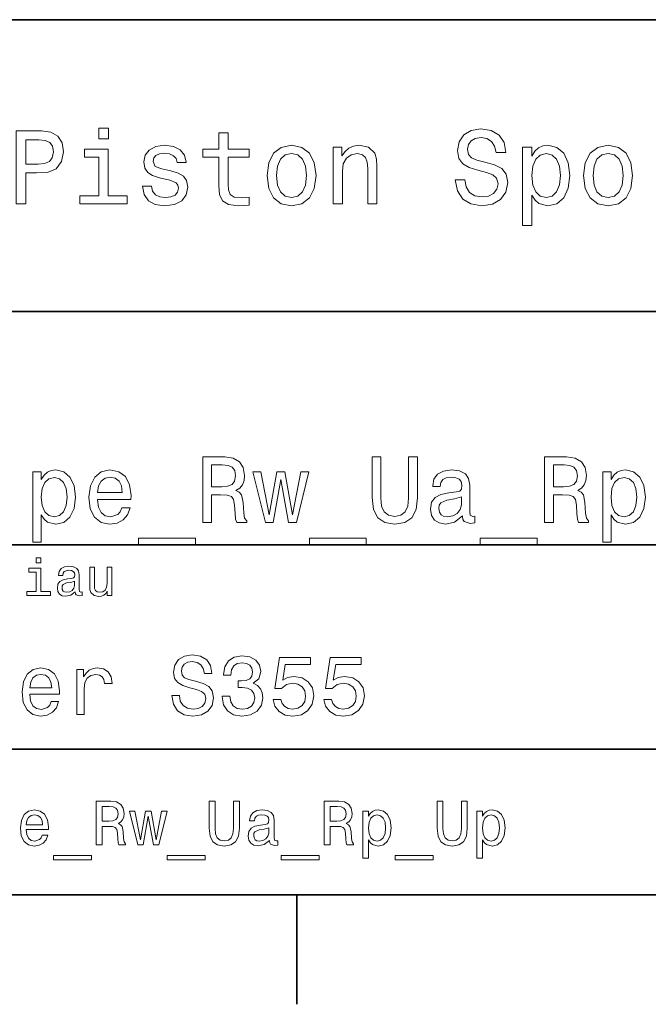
# Model space of a CAD drawing. Extents: x 0 to 297, y 0 to 210.
# Tile 7 of 9: x 204 to 247, y 2 to 70. Entities that reach past the tile are written whole.
import ezdxf

# ---------------------------------------------------------------- set-up
doc = ezdxf.new("R2010")
doc.units = 0

msp = doc.modelspace()

# ---------------------------------------------------------------- linework, layer by layer
at = {"color": 7, "lineweight": 35}
for p, q in [((97, 70), (287, 70)), ((162, 50), (287, 50)), ((162, 34), (287, 34)), ((162, 20), (287, 20)), ((10, 10), (287, 10)), ((97, 10), (287, 10))]:
    msp.add_line(p, q, dxfattribs=at)
at = {"color": 7, "lineweight": 35, "ltscale": 0.1875}
msp.add_line((222.699997, 10), (222.699997, 2.5), dxfattribs=at)
at = {"color": 7, "lineweight": 13}
for points in [[(203.462524, 57.381123), (204.125351, 57.381123), (204.125351, 59.492073), (204.860229, 59.492073), (205.602295, 59.528095), (206.193085, 59.780258), (206.574921, 60.270172), (206.704605, 60.940201), (206.603745, 61.559795), (206.315552, 62.013687), (205.840057, 62.287464), (205.191635, 62.381123), (203.462524, 62.381123)], [(209.788177, 62.554031), (209.118149, 62.554031), (209.118149, 61.833572), (209.788177, 61.833572)], [(217.353027, 60.579971), (217.353027, 58.64193), (217.396255, 58.015129), (217.597992, 57.582851), (218.001434, 57.330688), (218.685883, 57.244236), (219.43515, 57.280258), (219.43515, 57.827808), (218.887604, 57.78458), (218.390488, 57.842216), (218.123917, 58.022331), (218.008652, 58.324928), (217.98703, 58.75), (217.98703, 60.579971), (219.43515, 60.579971), (219.43515, 61.120316), (217.98703, 61.120316), (217.98703, 62.251438), (217.353027, 62.251438), (217.353027, 61.120316), (216.257935, 61.120316), (216.257935, 60.579971)], [(234.20462, 59.030979), (233.548996, 59.030979), (233.693085, 58.267288), (234.053314, 57.70533), (234.608078, 57.366714), (235.357361, 57.244236), (236.099426, 57.359509), (236.654175, 57.67651), (237.007202, 58.17363), (237.136902, 58.82925), (237.028824, 59.420029), (236.726227, 59.801872), (236.236313, 60.054031), (235.580704, 60.241352), (235.018738, 60.378242), (234.651306, 60.536743), (234.442368, 60.767288), (234.377533, 61.127522), (234.442368, 61.451729), (234.629684, 61.696686), (234.917877, 61.862389), (235.314133, 61.920029), (235.71759, 61.84798), (236.034592, 61.653458), (236.24353, 61.32925), (236.344391, 60.889767), (237, 60.889767), (237, 60.904179), (236.884735, 61.581409), (236.546112, 62.085732), (236.01297, 62.402737), (235.292511, 62.510807), (234.644104, 62.402737), (234.139771, 62.100143), (233.815567, 61.631844), (233.700287, 61.026657), (233.793961, 60.486309), (234.067734, 60.118874), (234.5, 59.873917), (235.09079, 59.6866), (235.674362, 59.520893), (236.113831, 59.362389), (236.380402, 59.131844), (236.47406, 58.757202), (236.387619, 58.375359), (236.164276, 58.087173), (235.825653, 57.907059), (235.386169, 57.849422), (234.896255, 57.928673), (234.521622, 58.159222), (234.283875, 58.533859)], [(205.01152, 61.76873), (205.443802, 61.725502), (205.760803, 61.588615), (205.94812, 61.336452), (206.01297, 60.940201), (205.940918, 60.522331), (205.746399, 60.270172), (205.414978, 60.140488), (204.96109, 60.104465), (204.125351, 60.104465), (204.125351, 61.76873)], [(209.766571, 57.914265), (209.766571, 61.120316), (208.138321, 61.120316), (208.138321, 60.579971), (209.132568, 60.579971), (209.132568, 57.914265), (207.835724, 57.914265), (207.835724, 57.381123), (211.077805, 57.381123), (211.077805, 57.914265)], [(214.060516, 59.636166), (213.44812, 59.780258), (212.994232, 59.945965), (212.842941, 60.28458), (212.886169, 60.522331), (213.03746, 60.695244), (213.282425, 60.803314), (213.635437, 60.846542), (213.97406, 60.803314), (214.240631, 60.67363), (214.413544, 60.479107), (214.485596, 60.219738), (215.105194, 60.219738), (215.105194, 60.23415), (214.997116, 60.70245), (214.701721, 61.069885), (214.240631, 61.30043), (213.635437, 61.386887), (213.023056, 61.30043), (212.57637, 61.062679), (212.29538, 60.709652), (212.208939, 60.262966), (212.273773, 59.830688), (212.475494, 59.528095), (212.806915, 59.311958), (213.289627, 59.16066), (213.995682, 58.987751), (214.427948, 58.807636), (214.543228, 58.663544), (214.586456, 58.447407), (214.521606, 58.180836), (214.348694, 57.979107), (214.067719, 57.849422), (213.693085, 57.806194), (213.296829, 57.849422), (213.008636, 58.000721), (212.814117, 58.245674), (212.734863, 58.584293), (212.122482, 58.584293), (212.223343, 58.007923), (212.518738, 57.590057), (212.98703, 57.337894), (213.635437, 57.244236), (214.312683, 57.337894), (214.809799, 57.590057), (215.112396, 57.993515), (215.220459, 58.519451), (215.141205, 58.973343), (214.917862, 59.283138), (214.55043, 59.484871)], [(220.65274, 59.311958), (220.768005, 58.432995), (221.099426, 57.78458), (221.625366, 57.381123), (222.331421, 57.244236), (223.030258, 57.381123), (223.556198, 57.777374), (223.887604, 58.425793), (224.010086, 59.311958), (223.887604, 60.190922), (223.556198, 60.846542), (223.030258, 61.242794), (222.331421, 61.386887), (221.625366, 61.242794), (221.099426, 60.839336), (220.768005, 60.190922)], [(221.301147, 59.319164), (221.365997, 59.967579), (221.567719, 60.435879), (221.891937, 60.72406), (222.331421, 60.824928), (222.763687, 60.72406), (223.087891, 60.443081), (223.289627, 59.967579), (223.361679, 59.319164), (223.289627, 58.663544), (223.087891, 58.188038), (222.763687, 57.899853), (222.331421, 57.806194), (221.891937, 57.899853), (221.567719, 58.188038), (221.365997, 58.663544)], [(225.177246, 57.381123), (225.811249, 57.381123), (225.811249, 59.614552), (225.876083, 60.12608), (226.085022, 60.500717), (226.409225, 60.731266), (226.841507, 60.817722), (227.187317, 60.745674), (227.403458, 60.551151), (227.511536, 60.226944), (227.547546, 59.794666), (227.547546, 57.381123), (228.181564, 57.381123), (228.181564, 59.924351), (228.15274, 60.435879), (228.023056, 60.86095), (227.597992, 61.25), (226.935165, 61.386887), (226.567719, 61.336452), (226.257935, 61.199566), (225.991364, 60.969017), (225.782425, 60.659222), (225.782425, 61.25), (225.177246, 61.25)], [(238.786743, 60.652016), (238.786743, 61.25), (238.15274, 61.25), (238.15274, 55.882565), (238.786743, 55.882565), (238.786743, 57.971901), (239.010101, 57.633286), (239.262253, 57.409943), (239.896271, 57.244236), (240.50145, 57.381123), (240.976959, 57.791786), (241.286743, 58.440201), (241.402023, 59.319164), (241.286743, 60.190922), (240.976959, 60.839336), (240.50145, 61.242794), (239.896271, 61.386887), (239.550446, 61.343658), (239.255051, 61.206772), (239.002899, 60.976223)], [(239.788193, 57.8134), (239.363129, 57.907059), (239.053314, 58.195244), (238.858795, 58.663544), (238.793945, 59.319164), (238.858795, 59.967579), (239.053314, 60.435879), (239.363129, 60.716858), (239.788193, 60.817722), (240.177246, 60.716858), (240.48703, 60.428673), (240.681564, 59.960373), (240.753601, 59.319164), (240.681564, 58.67075), (240.48703, 58.195244), (240.177246, 57.907059)], [(242.338623, 59.311958), (242.453888, 58.432995), (242.785309, 57.78458), (243.311249, 57.381123), (244.017303, 57.244236), (244.716141, 57.381123), (245.242081, 57.777374), (245.573486, 58.425793), (245.695969, 59.311958), (245.573486, 60.190922), (245.242081, 60.846542), (244.716141, 61.242794), (244.017303, 61.386887), (243.311249, 61.242794), (242.785309, 60.839336), (242.453888, 60.190922)], [(242.98703, 59.319164), (243.05188, 59.967579), (243.253601, 60.435879), (243.57782, 60.72406), (244.017303, 60.824928), (244.449585, 60.72406), (244.773773, 60.443081), (244.97551, 59.967579), (245.047546, 59.319164), (244.97551, 58.663544), (244.773773, 58.188038), (244.449585, 57.899853), (244.017303, 57.806194), (243.57782, 57.899853), (243.253601, 58.188038), (243.05188, 58.663544)], [(216.247116, 35.530258), (216.850143, 35.530258), (216.850143, 37.430115), (217.466141, 37.430115), (217.920029, 37.41066), (218.205322, 37.319885), (218.360947, 37.105907), (218.425797, 36.723343), (218.458206, 36.139767), (218.497116, 35.757202), (218.574921, 35.530258), (219.255768, 35.530258), (219.255768, 35.653458), (219.106628, 35.835014), (219.054749, 36.172188), (219.009369, 36.898415), (218.899139, 37.4366), (218.75, 37.605186), (218.516571, 37.728386), (218.77594, 37.890488), (218.957489, 38.117435), (219.074203, 38.402737), (219.113113, 38.746395), (219.022339, 39.291065), (218.76297, 39.699566), (218.335007, 39.945965), (217.751434, 40.030258), (216.247116, 40.030258)], [(227.853745, 37.242073), (227.944519, 36.431557), (228.229828, 35.854465), (228.709656, 35.523773), (229.403458, 35.407059), (230.090775, 35.523773), (230.570602, 35.854465), (230.855896, 36.425072), (230.953171, 37.242073), (230.953171, 40.030258), (230.350143, 40.030258), (230.350143, 37.209652), (230.291779, 36.658501), (230.116714, 36.262966), (229.818436, 36.029537), (229.403458, 35.951729), (228.975494, 36.029537), (228.677231, 36.262966), (228.502167, 36.652016), (228.450287, 37.209652), (228.450287, 40.030258), (227.853745, 40.030258)], [(239.667862, 35.530258), (240.270889, 35.530258), (240.270889, 37.430115), (240.886887, 37.430115), (241.340775, 37.41066), (241.626068, 37.319885), (241.781693, 37.105907), (241.846527, 36.723343), (241.878952, 36.139767), (241.917862, 35.757202), (241.995667, 35.530258), (242.676514, 35.530258), (242.676514, 35.653458), (242.527374, 35.835014), (242.475494, 36.172188), (242.430115, 36.898415), (242.319885, 37.4366), (242.170746, 37.605186), (241.937317, 37.728386), (242.196686, 37.890488), (242.378235, 38.117435), (242.494949, 38.402737), (242.533859, 38.746395), (242.443085, 39.291065), (242.183716, 39.699566), (241.755753, 39.945965), (241.17218, 40.030258), (239.667862, 40.030258)], [(217.582855, 39.479107), (217.978378, 39.440201), (218.257202, 39.317001), (218.432281, 39.090057), (218.490631, 38.733429), (218.425797, 38.357346), (218.250717, 38.130402), (217.952454, 38.013687), (217.543945, 37.981266), (216.850143, 37.981266), (216.850143, 39.479107)], [(241.003601, 39.479107), (241.399124, 39.440201), (241.677948, 39.317001), (241.853027, 39.090057), (241.911377, 38.733429), (241.846527, 38.357346), (241.671463, 38.130402), (241.373199, 38.013687), (240.964691, 37.981266), (240.270889, 37.981266), (240.270889, 39.479107)], [(205.178665, 38.474064), (205.178665, 39.012245), (204.608063, 39.012245), (204.608063, 34.181557), (205.178665, 34.181557), (205.178665, 36.061958), (205.379684, 35.757202), (205.606628, 35.556194), (206.177231, 35.407059), (206.721893, 35.530258), (207.149857, 35.899857), (207.428665, 36.483429), (207.532425, 37.274494), (207.428665, 38.059078), (207.149857, 38.642651), (206.721893, 39.005764), (206.177231, 39.135445), (205.865997, 39.096542), (205.600143, 38.973343), (205.373199, 38.76585)], [(206.079971, 35.919308), (205.697403, 36.003601), (205.418579, 36.262966), (205.243515, 36.684437), (205.18515, 37.274494), (205.243515, 37.858067), (205.418579, 38.279537), (205.697403, 38.532421), (206.079971, 38.623199), (206.430115, 38.532421), (206.708923, 38.273052), (206.884003, 37.851585), (206.948853, 37.274494), (206.884003, 36.690922), (206.708923, 36.262966), (206.430115, 36.003601)], [(209.043228, 37.105907), (211.325653, 37.105907), (211.332123, 37.371758), (211.228378, 38.117435), (210.943085, 38.675072), (210.489197, 39.012245), (209.886169, 39.135445), (209.296112, 39.005764), (208.842224, 38.642651), (208.55043, 38.052593), (208.446686, 37.274494), (208.543945, 36.476944), (208.835739, 35.893372), (209.283142, 35.530258), (209.866714, 35.407059), (210.372482, 35.491352), (210.78746, 35.711815), (211.092224, 36.061958), (211.267288, 36.528816), (210.703171, 36.528816), (210.586456, 36.269451), (210.417862, 36.074928), (209.938034, 35.919308), (209.568436, 35.990631), (209.289627, 36.217579), (209.108063, 36.587173), (209.043228, 37.086452)], [(209.043228, 37.585735), (209.114548, 38.033138), (209.289627, 38.363831), (209.555481, 38.564842), (209.905609, 38.636166), (210.249283, 38.564842), (210.515121, 38.363831), (210.677231, 38.033138), (210.735596, 37.585735)], [(221.077805, 35.530258), (221.596542, 38.48703), (222.115265, 35.530258), (222.659943, 35.530258), (223.515854, 39.012245), (222.964691, 39.012245), (222.387604, 36.055473), (221.875351, 39.012245), (221.311234, 39.012245), (220.798981, 36.055473), (220.221893, 39.012245), (219.677231, 39.012245), (220.533142, 35.530258)], [(234.033142, 35.98415), (234.033142, 35.964695), (234.065552, 35.744236), (234.162811, 35.588615), (234.57132, 35.465416), (234.889038, 35.517288), (234.889038, 35.958214), (234.752869, 35.938759), (234.57132, 36.023052), (234.538895, 36.282421), (234.538895, 38.085014), (234.46109, 38.545387), (234.234146, 38.869595), (233.838608, 39.064121), (233.280975, 39.135445), (232.736298, 39.057636), (232.33429, 38.837173), (232.081406, 38.493515), (231.997116, 38.039623), (231.997116, 38.000721), (232.509369, 38.000721), (232.554749, 38.273052), (232.697403, 38.467579), (232.930832, 38.584293), (233.26152, 38.629681), (233.579254, 38.59726), (233.806183, 38.5), (233.942352, 38.331409), (233.987747, 38.09798), (233.961807, 37.825645), (233.858063, 37.68948), (233.598694, 37.624638), (233.112396, 37.572765), (232.554749, 37.456051), (232.15921, 37.248558), (231.925781, 36.924351), (231.854462, 36.444523), (231.919312, 36.016571), (232.120316, 35.698845), (232.444519, 35.497837), (232.891922, 35.426514), (233.494949, 35.562679)], [(244.213257, 38.474064), (244.213257, 39.012245), (243.642639, 39.012245), (243.642639, 34.181557), (244.213257, 34.181557), (244.213257, 36.061958), (244.414261, 35.757202), (244.641205, 35.556194), (245.211807, 35.407059), (245.75647, 35.530258), (246.184433, 35.899857), (246.463257, 36.483429), (246.567001, 37.274494), (246.463257, 38.059078), (246.184433, 38.642651), (245.75647, 39.005764), (245.211807, 39.135445), (244.900574, 39.096542), (244.63472, 38.973343), (244.407776, 38.76585)], [(245.114548, 35.919308), (244.731979, 36.003601), (244.453156, 36.262966), (244.278091, 36.684437), (244.219727, 37.274494), (244.278091, 37.858067), (244.453156, 38.279537), (244.731979, 38.532421), (245.114548, 38.623199), (245.464691, 38.532421), (245.743515, 38.273052), (245.918579, 37.851585), (245.983429, 37.274494), (245.918579, 36.690922), (245.743515, 36.262966), (245.464691, 36.003601)], [(233.968292, 36.749279), (233.890488, 36.412102), (233.682983, 36.152737), (233.37175, 35.98415), (232.989197, 35.925793), (232.742798, 35.958214), (232.567719, 36.061958), (232.457489, 36.243515), (232.425064, 36.496395), (232.451004, 36.723343), (232.554749, 36.885445), (232.969727, 37.067001), (233.494949, 37.14481), (233.968292, 37.30043)], [(211.837891, 34.453888), (211.837891, 34), (215.741348, 34), (215.741348, 34.453888)], [(223.548264, 34.453888), (223.548264, 34), (227.451721, 34), (227.451721, 34.453888)], [(235.258636, 34.453888), (235.258636, 34), (239.162094, 34), (239.162094, 34.453888)], [(205.161377, 33.117435), (204.82637, 33.117435), (204.82637, 32.757202), (205.161377, 32.757202)], [(205.150574, 30.79755), (205.150574, 32.400574), (204.336456, 32.400574), (204.336456, 32.130402), (204.833572, 32.130402), (204.833572, 30.79755), (204.185165, 30.79755), (204.185165, 30.530979), (205.806198, 30.530979), (205.806198, 30.79755)], [(207.499283, 30.78314), (207.499283, 30.772333), (207.517288, 30.649855), (207.57132, 30.5634), (207.798264, 30.494957), (207.974777, 30.523775), (207.974777, 30.768732), (207.899139, 30.757925), (207.798264, 30.804754), (207.780258, 30.948847), (207.780258, 31.950287), (207.73703, 32.206051), (207.610947, 32.386166), (207.391205, 32.494236), (207.081406, 32.533859), (206.778824, 32.490635), (206.555481, 32.368156), (206.414978, 32.177231), (206.368149, 31.925072), (206.368149, 31.903458), (206.65274, 31.903458), (206.677948, 32.054756), (206.757202, 32.162823), (206.886887, 32.227665), (207.070602, 32.25288), (207.247116, 32.234871), (207.373199, 32.180836), (207.448853, 32.087173), (207.47406, 31.957493), (207.459656, 31.806194), (207.402023, 31.730547), (207.257919, 31.694523), (206.987747, 31.665705), (206.677948, 31.600864), (206.458206, 31.48559), (206.328537, 31.305475), (206.28891, 31.038904), (206.324921, 30.801151), (206.4366, 30.62464), (206.616714, 30.512968), (206.86528, 30.473343), (207.200287, 30.54899)], [(210.010086, 32.465416), (209.693085, 32.465416), (209.693085, 31.348703), (209.657059, 31.089336), (209.552597, 30.902016), (209.390488, 30.786743), (209.177948, 30.750719), (209.008636, 30.779539), (208.900574, 30.865993), (208.83934, 31.013687), (208.824921, 31.222622), (208.824921, 32.465416), (208.507919, 32.465416), (208.507919, 31.193804), (208.518738, 30.93804), (208.587173, 30.725504), (208.796112, 30.530979), (209.131119, 30.462536), (209.311234, 30.487751), (209.466141, 30.552593), (209.599426, 30.664265), (209.707489, 30.826368), (209.707489, 30.530979), (210.010086, 30.530979)], [(207.463257, 31.208212), (207.420029, 31.020893), (207.304749, 30.876801), (207.131851, 30.78314), (206.919312, 30.750719), (206.782425, 30.768732), (206.68515, 30.826368), (206.623917, 30.927233), (206.605911, 31.067722), (206.620316, 31.193804), (206.677948, 31.283861), (206.908508, 31.384726), (207.200287, 31.427954), (207.463257, 31.514408)], [(214.642654, 23.680117), (214.118149, 23.680117), (214.233429, 23.069164), (214.521606, 22.619596), (214.965424, 22.348703), (215.564835, 22.250721), (216.158508, 22.342941), (216.60231, 22.596542), (216.88472, 22.994238), (216.988464, 23.518732), (216.902023, 23.991356), (216.659943, 24.296831), (216.268005, 24.49856), (215.743515, 24.648417), (215.293945, 24.757925), (215, 24.884727), (214.832855, 25.069164), (214.780975, 25.357349), (214.832855, 25.616714), (214.982712, 25.812681), (215.213257, 25.945246), (215.530258, 25.991356), (215.853027, 25.933718), (216.106628, 25.778099), (216.273773, 25.518732), (216.354462, 25.167149), (216.878967, 25.167149), (216.878967, 25.178675), (216.786743, 25.720463), (216.515854, 26.12392), (216.08934, 26.377522), (215.51297, 26.463978), (214.994232, 26.377522), (214.590775, 26.135448), (214.331406, 25.760807), (214.239197, 25.276657), (214.314117, 24.844381), (214.533142, 24.550434), (214.878967, 24.354467), (215.351593, 24.204613), (215.818451, 24.072046), (216.170029, 23.945246), (216.383286, 23.760807), (216.458206, 23.461096), (216.389053, 23.155621), (216.210373, 22.925074), (215.939484, 22.780981), (215.587891, 22.734871), (215.195969, 22.798271), (214.896255, 22.98271), (214.706055, 23.282421)], [(217.570602, 23.616716), (217.570602, 23.57637), (217.662827, 23.023056), (217.933716, 22.60807), (218.360229, 22.342941), (218.925079, 22.244957), (219.52449, 22.342941), (219.97406, 22.596542), (220.262253, 23), (220.365997, 23.518732), (220.319885, 23.858791), (220.193085, 24.135448), (219.985596, 24.348703), (219.708939, 24.504324), (220.083572, 24.815563), (220.216141, 25.311239), (220.129684, 25.760807), (219.881836, 26.100864), (219.478378, 26.314121), (218.925079, 26.38905), (218.406342, 26.296831), (218.008636, 26.043228), (217.749283, 25.639771), (217.662827, 25.103746), (217.662827, 25.063402), (218.175797, 25.063402), (218.221893, 25.432278), (218.371765, 25.697407), (218.613831, 25.858791), (218.953888, 25.916428), (219.253601, 25.870317), (219.472626, 25.749281), (219.605194, 25.553314), (219.657059, 25.288185), (219.605194, 25.005764), (219.466858, 24.815563), (219.224777, 24.700289), (218.896255, 24.665707), (218.671463, 24.671471), (218.671463, 24.216139), (218.953888, 24.227667), (219.317001, 24.175793), (219.587891, 24.037464), (219.749283, 23.812681), (219.806915, 23.518732), (219.743515, 23.184439), (219.57637, 22.9366), (219.311234, 22.780981), (218.959656, 22.729107), (218.596542, 22.786745), (218.331406, 22.959656), (218.164261, 23.236313), (218.100861, 23.616716)], [(221.0634, 23.40346), (221.190201, 22.930836), (221.472626, 22.56196), (221.887604, 22.331413), (222.417862, 22.244957), (223, 22.348703), (223.455322, 22.631124), (223.743515, 23.080692), (223.853027, 23.657061), (223.755035, 24.193085), (223.478378, 24.613834), (223.046112, 24.884727), (222.48703, 24.98271), (222.054749, 24.913546), (221.720459, 24.723343), (221.881836, 25.801153), (223.634003, 25.801153), (223.634003, 26.273777), (221.495682, 26.273777), (221.17868, 24.152739), (221.639771, 24.152739), (221.97406, 24.423632), (222.400574, 24.521614), (222.769455, 24.458214), (223.051865, 24.273777), (223.230545, 23.991356), (223.293945, 23.628242), (223.230545, 23.265131), (223.046112, 22.98271), (222.763687, 22.804035), (222.400574, 22.740635), (222.095093, 22.780981), (221.858795, 22.913546), (221.685883, 23.121038), (221.599426, 23.40346)], [(224.533142, 23.40346), (224.659943, 22.930836), (224.942352, 22.56196), (225.357346, 22.331413), (225.887604, 22.244957), (226.469742, 22.348703), (226.925064, 22.631124), (227.213257, 23.080692), (227.322769, 23.657061), (227.224777, 24.193085), (226.94812, 24.613834), (226.515839, 24.884727), (225.956772, 24.98271), (225.52449, 24.913546), (225.190201, 24.723343), (225.351578, 25.801153), (227.103745, 25.801153), (227.103745, 26.273777), (224.965424, 26.273777), (224.648407, 24.152739), (225.109512, 24.152739), (225.443802, 24.423632), (225.870316, 24.521614), (226.239197, 24.458214), (226.521606, 24.273777), (226.700287, 23.991356), (226.763687, 23.628242), (226.700287, 23.265131), (226.515839, 22.98271), (226.233429, 22.804035), (225.870316, 22.740635), (225.564835, 22.780981), (225.328522, 22.913546), (225.155609, 23.121038), (225.069153, 23.40346)], [(204.394806, 23.760807), (206.42363, 23.760807), (206.429398, 23.99712), (206.337173, 24.659943), (206.083572, 25.155621), (205.680115, 25.455332), (205.144089, 25.564842), (204.619598, 25.449568), (204.216141, 25.126802), (203.956772, 24.602306), (203.864548, 23.910664), (203.951004, 23.201731), (204.210373, 22.682999), (204.608063, 22.360231), (205.126801, 22.250721), (205.57637, 22.325649), (205.945251, 22.521614), (206.216141, 22.832853), (206.371765, 23.247839), (205.870316, 23.247839), (205.766571, 23.017292), (205.616714, 22.844381), (205.190201, 22.706053), (204.861664, 22.769453), (204.613831, 22.971182), (204.452454, 23.299713), (204.394806, 23.743517)], [(204.394806, 24.187321), (204.458206, 24.585014), (204.613831, 24.878963), (204.850143, 25.057638), (205.161377, 25.121038), (205.466858, 25.057638), (205.703171, 24.878963), (205.84726, 24.585014), (205.899139, 24.187321)], [(207.610947, 22.360231), (208.118149, 22.360231), (208.118149, 24.129684), (208.170029, 24.556196), (208.325653, 24.861671), (208.579254, 25.04611), (208.919312, 25.10951), (209.172913, 25.069164), (209.363113, 24.953892), (209.478394, 24.757925), (209.518738, 24.492796), (210.031708, 24.492796), (209.96254, 24.959656), (209.772339, 25.293949), (209.455338, 25.495678), (209.023056, 25.564842), (208.729111, 25.518732), (208.47551, 25.40346), (208.250717, 25.207493), (208.072052, 24.942364), (208.072052, 25.455332), (207.610947, 25.455332)], [(208.951004, 13.428675), (209.353027, 13.428675), (209.353027, 14.695246), (209.763687, 14.695246), (210.066284, 14.682277), (210.256485, 14.621758), (210.360229, 14.479107), (210.403458, 14.224064), (210.425079, 13.835014), (210.451004, 13.579971), (210.502884, 13.428675), (210.956772, 13.428675), (210.956772, 13.510807), (210.857346, 13.631845), (210.822769, 13.856628), (210.792511, 14.340778), (210.719025, 14.699568), (210.619598, 14.81196), (210.463974, 14.894093), (210.636887, 15.002162), (210.757919, 15.153459), (210.835739, 15.34366), (210.861664, 15.572767), (210.801147, 15.93588), (210.628235, 16.208214), (210.342941, 16.372478), (209.953888, 16.428675), (208.951004, 16.428675)], [(216.688766, 14.569885), (216.749283, 14.029539), (216.939484, 13.644813), (217.259369, 13.424352), (217.721909, 13.346542), (218.180115, 13.424352), (218.5, 13.644813), (218.690201, 14.025216), (218.755051, 14.569885), (218.755051, 16.428675), (218.353027, 16.428675), (218.353027, 14.548271), (218.314117, 14.180836), (218.197403, 13.917148), (217.998566, 13.761528), (217.721909, 13.709655), (217.4366, 13.761528), (217.237762, 13.917148), (217.121033, 14.176514), (217.086456, 14.548271), (217.086456, 16.428675), (216.688766, 16.428675)], [(224.56485, 13.428675), (224.966858, 13.428675), (224.966858, 14.695246), (225.377533, 14.695246), (225.680115, 14.682277), (225.870331, 14.621758), (225.97406, 14.479107), (226.017303, 14.224064), (226.03891, 13.835014), (226.06485, 13.579971), (226.116714, 13.428675), (226.570618, 13.428675), (226.570618, 13.510807), (226.471191, 13.631845), (226.4366, 13.856628), (226.406342, 14.340778), (226.332855, 14.699568), (226.233429, 14.81196), (226.07782, 14.894093), (226.250732, 15.002162), (226.371765, 15.153459), (226.44957, 15.34366), (226.47551, 15.572767), (226.414993, 15.93588), (226.242081, 16.208214), (225.956772, 16.372478), (225.567734, 16.428675), (224.56485, 16.428675)], [(232.302597, 14.569885), (232.363113, 14.029539), (232.553314, 13.644813), (232.873199, 13.424352), (233.335739, 13.346542), (233.793945, 13.424352), (234.113831, 13.644813), (234.304047, 14.025216), (234.368881, 14.569885), (234.368881, 16.428675), (233.966858, 16.428675), (233.966858, 14.548271), (233.927963, 14.180836), (233.811249, 13.917148), (233.612396, 13.761528), (233.335739, 13.709655), (233.050446, 13.761528), (232.851593, 13.917148), (232.734879, 14.176514), (232.700287, 14.548271), (232.700287, 16.428675), (232.302597, 16.428675)], [(204.148422, 14.479107), (205.670029, 14.479107), (205.674347, 14.656341), (205.605194, 15.153459), (205.414993, 15.525217), (205.112396, 15.75), (204.710373, 15.832133), (204.317001, 15.745678), (204.014404, 15.503603), (203.819885, 15.110231), (203.750717, 14.591499), (203.815567, 14.059798), (204.010086, 13.67075), (204.308365, 13.428675), (204.697403, 13.346542), (205.034576, 13.402739), (205.311234, 13.549712), (205.514404, 13.783141), (205.631119, 14.09438), (205.255051, 14.09438), (205.177231, 13.92147), (205.06485, 13.791787), (204.744965, 13.688041), (204.498566, 13.735591), (204.312683, 13.886888), (204.19165, 14.133286), (204.148422, 14.466139)], [(209.841492, 16.061239), (210.105194, 16.035303), (210.291061, 15.953171), (210.407776, 15.801874), (210.446686, 15.564121), (210.403458, 15.313401), (210.286743, 15.162104), (210.087891, 15.084294), (209.815567, 15.06268), (209.353027, 15.06268), (209.353027, 16.061239)], [(212.171478, 13.428675), (212.517288, 15.399857), (212.863113, 13.428675), (213.226227, 13.428675), (213.796829, 15.75), (213.429398, 15.75), (213.044678, 13.778819), (212.703171, 15.75), (212.327087, 15.75), (211.985596, 13.778819), (211.600861, 15.75), (211.237747, 15.75), (211.80835, 13.428675)], [(220.808365, 13.731268), (220.808365, 13.7183), (220.829971, 13.571326), (220.894821, 13.46758), (221.167145, 13.385448), (221.378967, 13.42003), (221.378967, 13.713977), (221.288193, 13.701009), (221.167145, 13.757205), (221.145538, 13.930116), (221.145538, 15.131845), (221.093658, 15.438761), (220.942368, 15.6549), (220.67868, 15.784582), (220.306915, 15.832133), (219.943802, 15.78026), (219.675797, 15.633286), (219.507202, 15.404179), (219.451019, 15.101585), (219.451019, 15.075649), (219.792511, 15.075649), (219.822769, 15.257205), (219.917877, 15.386889), (220.073486, 15.464698), (220.293945, 15.494957), (220.505768, 15.473343), (220.657059, 15.408502), (220.747849, 15.29611), (220.778107, 15.140491), (220.760803, 14.958934), (220.69165, 14.868156), (220.518738, 14.824928), (220.194534, 14.790346), (219.822769, 14.712537), (219.559082, 14.574208), (219.403458, 14.358069), (219.355911, 14.038185), (219.399139, 13.752882), (219.533142, 13.541066), (219.749283, 13.407061), (220.047546, 13.35951), (220.44957, 13.450289)], [(225.455338, 16.061239), (225.719025, 16.035303), (225.904907, 15.953171), (226.021622, 15.801874), (226.060516, 15.564121), (226.017303, 15.313401), (225.900574, 15.162104), (225.701736, 15.084294), (225.429398, 15.06268), (224.966858, 15.06268), (224.966858, 16.061239)], [(227.595108, 15.391211), (227.595108, 15.75), (227.214706, 15.75), (227.214706, 12.529539), (227.595108, 12.529539), (227.595108, 13.783141), (227.729111, 13.579971), (227.880402, 13.445966), (228.260803, 13.346542), (228.623932, 13.428675), (228.909225, 13.675073), (229.095108, 14.064121), (229.164276, 14.591499), (229.095108, 15.114553), (228.909225, 15.503603), (228.623932, 15.745678), (228.260803, 15.832133), (228.053314, 15.806196), (227.876083, 15.724064), (227.724792, 15.585735)], [(235.402023, 15.391211), (235.402023, 15.75), (235.021622, 15.75), (235.021622, 12.529539), (235.402023, 12.529539), (235.402023, 13.783141), (235.536026, 13.579971), (235.687332, 13.445966), (236.067734, 13.346542), (236.430847, 13.428675), (236.716141, 13.675073), (236.902023, 14.064121), (236.971191, 14.591499), (236.902023, 15.114553), (236.716141, 15.503603), (236.430847, 15.745678), (236.067734, 15.832133), (235.860229, 15.806196), (235.682999, 15.724064), (235.531708, 15.585735)], [(204.148422, 14.798992), (204.195969, 15.097262), (204.312683, 15.317724), (204.489914, 15.45173), (204.723343, 15.49928), (204.952454, 15.45173), (205.129684, 15.317724), (205.237747, 15.097262), (205.276657, 14.798992)], [(228.195969, 13.688041), (227.940918, 13.744237), (227.755051, 13.917148), (227.638336, 14.198127), (227.599426, 14.591499), (227.638336, 14.980548), (227.755051, 15.261528), (227.940918, 15.430116), (228.195969, 15.490635), (228.429398, 15.430116), (228.61528, 15.257205), (228.731995, 14.976225), (228.775223, 14.591499), (228.731995, 14.20245), (228.61528, 13.917148), (228.429398, 13.744237)], [(236.002884, 13.688041), (235.747849, 13.744237), (235.561966, 13.917148), (235.445251, 14.198127), (235.406342, 14.591499), (235.445251, 14.980548), (235.561966, 15.261528), (235.747849, 15.430116), (236.002884, 15.490635), (236.236313, 15.430116), (236.422195, 15.257205), (236.53891, 14.976225), (236.582138, 14.591499), (236.53891, 14.20245), (236.422195, 13.917148), (236.236313, 13.744237)], [(220.765137, 14.241355), (220.713257, 14.016571), (220.574936, 13.84366), (220.367432, 13.731268), (220.112396, 13.692364), (219.948135, 13.713977), (219.831421, 13.783141), (219.757935, 13.904179), (219.736313, 14.072767), (219.753601, 14.224064), (219.822769, 14.332133), (220.099426, 14.453171), (220.44957, 14.505044), (220.765137, 14.60879)], [(206.011536, 12.711096), (206.011536, 12.408502), (208.613831, 12.408502), (208.613831, 12.711096)], [(213.818451, 12.711096), (213.818451, 12.408502), (216.420746, 12.408502), (216.420746, 12.711096)], [(221.625366, 12.711096), (221.625366, 12.408502), (224.227676, 12.408502), (224.227676, 12.711096)], [(229.432281, 12.711096), (229.432281, 12.408502), (232.034592, 12.408502), (232.034592, 12.711096)]]:
    msp.add_lwpolyline(points, close=True, dxfattribs=at)

doc.saveas('drawing.dxf')
